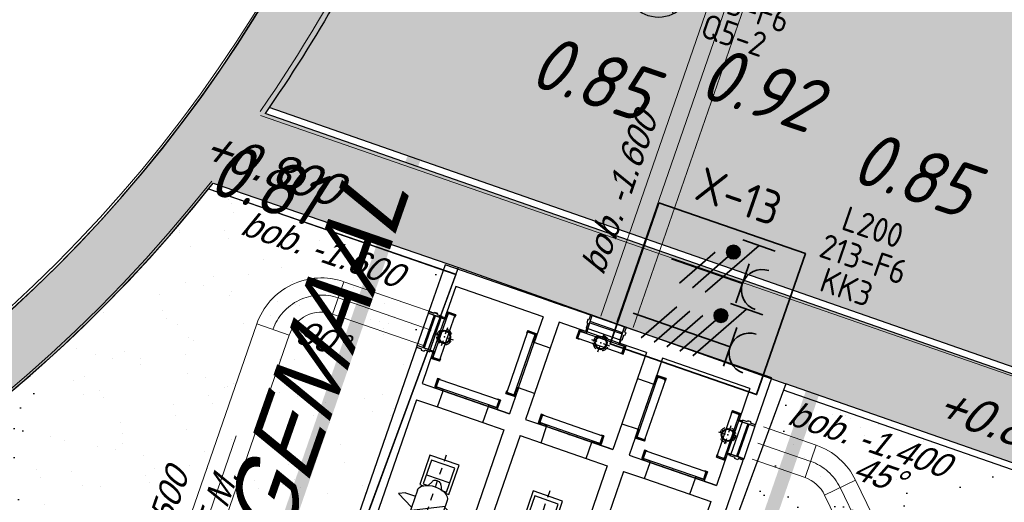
# Model space of a CAD drawing. Header units: metres. Extents: x 128615 to 129083, y 455669 to 456034.
# Tile 135 of 158: x 128831.37 to 128845.75, y 455871.42 to 455878.47. Entities that reach past the tile are written whole.
import ezdxf
from ezdxf.enums import TextEntityAlignment as Align
from ezdxf.lldxf.tags import DXFTag

# ---------------------------------------------------------------- set-up
doc = ezdxf.new("R2010")
doc.units = ezdxf.units.M
for name, pattern in [('CENTER', [2, 1.25, -0.25, 0.25, -0.25]), ('DASHED', [19.05, 12.7, -6.35]), ('HIDDEN2', [4.7625, 3.175, -1.5875]), ('RI-AWZI_PROCESLEIDING', [18.45, 6, -1.8, 1.75, -1.8, 1.75, -1.8, 1.75, -1.8]), ('Tauw_Center2', [6.499, 4, -0.833, 0.833, -0.833]), ('Tauw_HIDDEN3', [2.8, 2, -0.8])]:
    doc.linetypes.add(name, pattern=pattern)
for name, color, linetype, lineweight in [('B-CO-BC-BETONVORM-G', 50, 'Continuous', 18), ('B-WE-OG-HOOGTELIJN-G', 7, 'Continuous', 18), ('B-XX-KL-ELEKTRA-T25_HDSR', 7, 'Continuous', 35), ('B-XX-RI-AWZI_PROCESLEIDING-G', 30, 'RI-AWZI_PROCESLEIDING', 18), ('B-XX-VH-BESTRATING-V', 1, 'Continuous', 18), ('X-XX-AL-T25', 7, 'Continuous', 25)]:
    doc.layers.add(name, color=color, linetype=linetype, lineweight=lineweight)
for name, color, linetype in [('B-ME-IE-VERLICHTING-G', 1, 'Continuous'), ('B-XX-GR-GRAS-G', 90, 'Continuous'), ('B-XX-GR-KRUIDEN-G', 98, 'Continuous'), ('B-XX-KL-ELEKTRA-G_HDSR', 190, 'HDSR_Elektra'), ('B-XX-OG-BEBOUWING-G', 1, 'Continuous'), ('B-XX-RI-AWZI_PROCESLEIDING-T25_HDSR', 7, 'Continuous'), ('B-XX-VH-KANTVERHARDING-G', 60, 'Continuous'), ('ME_N_A_EB00----aandrijving~-_-----', 135, 'Continuous'), ('ME_N_A_EB00----vijzel~-_-----', 135, 'Continuous'), ('ME_N_H_EB00----aandrijving~-_-----', 135, 'Tauw_HIDDEN3'), ('ME_N_N_-B00----aandrijving~C_-----', 135, 'Tauw_Center2'), ('ME_N_N_-B00----vijzel~C_-----', 135, 'Tauw_Center2'), ('ZU_N_D_EB00--F-METSELWERK~-_-----', 7, 'Continuous')]:
    doc.layers.add(name, color=color, linetype=linetype)
doc.styles.add('BURO-018', font='Isocp.shx', dxfattribs={"height": 360})
doc.styles.add('BURO-025', font='Isocp.shx', dxfattribs={"height": 500})
doc.styles.add('ISO', font='Iso.shx', dxfattribs={"height": 50})
doc.styles.get("Standard").update_dxf_attribs({"font": 'arial.ttf'})
doc.styles.add('TAUW-ISOCP', font='tcb_isocp.shx')
doc.styles.add('tcb_isocp', font='tcb_isocp.shx')
tags = doc.linetypes.add('HDSR_Elektra', pattern='A,25,-2,["E",Standard,S=1.5,R=0,X=0,Y=-0.75],-4', length=31).pattern_tags.tags
tags[6] = DXFTag(74, 10)
pattern_1 = [(18.4066, (128738.9979, 455858.1423), (0.289943, 0.9354455), [0, -0.77216, 0, -0.8636, 0, -0.8255]), (348.4066, (128738.9979, 455858.1423), (1.318547, 1.060694), [0, -0.41656, 0, -0.69596, 0, -0.2667]), (308.4066, (128738.40746, 455858.3467), (1.4958944, -0.514766), [0, -0.254, 0, -0.9144, 0, -1.1938]), (298.4066, (128738.4075, 455858.3467), (1.588946, -0.078203), [0, -0.127, 0, -0.59944, 0, -0.6858])]

# ---------------------------------------------------------------- blocks, each defined once
blk = doc.blocks.new('A$C5FFD7D3A')
at = {"layer": 'ME_N_A_EB00----aandrijving~-_-----'}
for p, q in [((-492, -1711), (-421, -1711)), ((-378, -1689), (-237, -1689)), ((217, -1643), (-302, -1643)), ((-302, -1643), (-302, -1689)), ((-218, -1711), (-167, -1711)), ((-156, -1689), (-67, -1689)), ((-156, -1960), (-156, -1689)), ((-67, -1689), (-67, -1960)), ((-67, -1689), (270, -1689)), ((-67, -1960), (-67, -1689)), ((-42, -1689), (-42, -1643)), ((217, -1689), (217, -1643)), ((270, -1689), (270, -1960)), ((-492, -1938), (-421, -1938)), ((-378, -1960), (-237, -1960)), ((-302, -1960), (-302, -2005)), ((-302, -2005), (217, -2005)), ((-218, -1938), (-167, -1938)), ((-67, -1960), (-156, -1960)), ((270, -1960), (-67, -1960)), ((-42, -1960), (-42, -2005)), ((217, -2005), (217, -1960))]:
    blk.add_line(p, q, dxfattribs=at)
for centre, major_axis, ratio in [((-492, -1824), (0, -113), 0.491992), ((-378, -1824), (0, -136), 0.573438), ((-218, -1824), (0, -113), 0.491992), ((-167, -1824), (0, -113), 0.491992)]:
    blk.add_ellipse(centre, major_axis=major_axis, ratio=ratio, start_param=3.141593, end_param=6.283185, dxfattribs=at)
blk.add_ellipse((-237, -1824), major_axis=(0, 136), ratio=0.573438, dxfattribs=at)
at = {"layer": 'ME_N_A_EB00----aandrijving~-_-----', "extrusion": (0, 0, -1)}
for start_param, end_param in [(0, 0.182689), (2.958904, 3.141593)]:
    blk.add_ellipse((-167, -1824), major_axis=(0, 113), ratio=0.491992, start_param=start_param, end_param=end_param, dxfattribs=at)
at = {"layer": 'ME_N_A_EB00----vijzel~-_-----'}
for p, q in [((-5224, -1595), (-5103, -1349)), ((-5103, -1349), (-4636, -2299)), ((-4964, -1595), (-4844, -1349)), ((-4844, -1349), (-4377, -2299)), ((-4705, -1595), (-4584, -1349)), ((-4584, -1349), (-4117, -2299)), ((-4445, -1595), (-4325, -1349)), ((-4325, -1349), (-3858, -2299)), ((-4186, -1595), (-4066, -1349)), ((-4066, -1349), (-3599, -2299)), ((-3927, -1595), (-3806, -1349)), ((-3806, -1349), (-3339, -2299)), ((-3667, -1595), (-3547, -1349)), ((-3547, -1349), (-3080, -2299)), ((-3408, -1595), (-3287, -1349)), ((-3287, -1349), (-2820, -2299)), ((-3148, -1595), (-3028, -1349)), ((-3028, -1349), (-2561, -2299)), ((-2889, -1595), (-2769, -1349)), ((-2769, -1349), (-2302, -2299)), ((-2630, -1595), (-2509, -1349)), ((-2509, -1349), (-2042, -2299)), ((-2370, -1595), (-2250, -1349)), ((-2250, -1349), (-1783, -2299)), ((-2111, -1595), (-1990, -1349)), ((-1990, -1349), (-1678, -1984)), ((-1870, -1595), (-1747, -1349)), ((-1747, -1349), (-1692, -1460)), ((-1692, -1460), (-1692, -1595)), ((-415, -1551), (-391, -1551)), ((-5423, -1598), (-5875, -1598)), ((-5875, -1598), (-5875, -2051)), ((-5446, -1643), (-5814, -1643)), ((-5814, -1643), (-5814, -2005)), ((-5588, -2005), (-5588, -1643)), ((-5517, -1757), (-5449, -1721)), ((-5446, -1719), (-5446, -1643)), ((-5423, -1658), (-5423, -1598)), ((-5332, -1595), (-830, -1595)), ((-5241, -1596), (-4896, -2299)), ((-830, -1621), (-792, -1621)), ((-592, -1621), (-520, -1621)), ((-391, -1625), (-356, -1625)), ((-165, -1689), (-378, -1689)), ((-356, -1657), (-322, -1657)), ((-165, -1689), (-146, -1711)), ((-792, -1744), (-699, -1744)), ((-110, -1744), (-21, -1744)), ((224, -1744), (-21, -1744)), ((-5814, -2005), (-5446, -2005)), ((-5517, -1892), (-5449, -1928)), ((-5446, -2005), (-5446, -1929)), ((-5423, -2051), (-5423, -1990)), ((-1678, -2087), (-1678, -1984)), ((-792, -1905), (-700, -1905)), ((-165, -1960), (-378, -1960)), ((-356, -1990), (-322, -1991)), ((-165, -1960), (-146, -1938)), ((-110, -1904), (-21, -1904)), ((224, -1904), (-21, -1904)), ((-5875, -2051), (-5423, -2051)), ((-5332, -2054), (-830, -2054)), ((-5241, -2207), (-5241, -2054)), ((-5195, -2299), (-5072, -2054)), ((-4896, -2299), (-4775, -2054)), ((-4636, -2299), (-4516, -2054)), ((-4377, -2299), (-4256, -2054)), ((-4117, -2299), (-3997, -2054)), ((-3858, -2299), (-3737, -2054)), ((-3599, -2299), (-3478, -2054)), ((-3339, -2299), (-3219, -2054)), ((-3080, -2299), (-2959, -2054)), ((-2820, -2299), (-2700, -2054)), ((-2561, -2299), (-2440, -2054)), ((-2302, -2299), (-2181, -2054)), ((-2042, -2299), (-1922, -2054)), ((-1783, -2299), (-1678, -2087)), ((-830, -2027), (-792, -2027)), ((-592, -2028), (-520, -2028)), ((-415, -2097), (-391, -2097)), ((-391, -2023), (-356, -2023)), ((-5241, -2207), (-5195, -2299))]:
    blk.add_line(p, q, dxfattribs=at)
for centre, major_axis, ratio, start_param, end_param in [((-830, -1824), (0, 230), 0.573576, -0.543587, 3.699768), ((-415, -1824), (0, -273), 0.573576, 3.141593, 6.283185), ((-391, -1824), (0, 273), 0.573576, -0.60647, 3.748062), ((-830, -1824), (0, -203), 0.573576, 3.141593, 6.283185), ((-792, -1824), (0, 203), 0.573576, -1.031087, 4.169909), ((-592, -1824), (0, -203), 0.573576, 3.141593, 6.283185), ((-391, -1824), (0, 199), 0.573576, 0, 1.570796), ((-356, -1824), (0, 199), 0.573576, -0.501265, 1.570796), ((-378, -1824), (0, -136), 0.573576, 3.141593, 6.283185), ((-356, -1824), (0, 167), 0.573576, 0, 1.045903), ((-322, -1824), (0, 167), 0.573576, -0.211018, 0.618367), ((-165, -1824), (0, 136), 0.573576, -0.899207, 4.033313), ((-146, -1824), (0, 113), 0.44, -0.659823, 3.792244), ((-121, -1825), (0, 90.2), 0.573576, -0.45302, 3.631917), ((-5517, -1824), (0, 67.9), 0.573576, 0, 3.141593), ((-792, -1824), (0, -80.3), 0.573576, 3.141593, 6.283185), ((-391, -1824), (0, 199), 0.573576, 1.570796, 3.141593), ((-356, -1824), (0, 199), 0.573576, 1.570796, 3.642858), ((-110, -1824), (0, -80.3), 0.573576, 3.141593, 6.283185), ((-21, -1824), (0, -80.3), 0.573576, 3.141593, 6.283185), ((224, -1824), (0, 80.3), 0.573576, 3.141593, 6.283185), ((-356, -1824), (0, 167), 0.573576, 2.121418, 3.141593), ((-322, -1824), (0, 167), 0.573576, 2.523226, 3.352611)]:
    blk.add_ellipse(centre, major_axis=major_axis, ratio=ratio, start_param=start_param, end_param=end_param, dxfattribs=at)
at = {"layer": 'ME_N_A_EB00----vijzel~-_-----', "extrusion": (0, 0, -1)}
blk.add_ellipse((-5332, -1824), major_axis=(0, 230), ratio=0.573576, start_param=3.141593, end_param=6.283185, dxfattribs=at)
at = {"layer": 'ME_N_H_EB00----aandrijving~-_-----'}
blk.add_line((-302, -1689), (-302, -1960), dxfattribs=at)
at = {"layer": 'ME_N_H_EB00----aandrijving~-_-----', "extrusion": (0, 0, -1)}
blk.add_ellipse((-167, -1824), major_axis=(0, 113), ratio=0.491992, start_param=0.182689, end_param=2.958904, dxfattribs=at)
at = {"layer": 'ME_N_N_-B00----aandrijving~C_-----'}
for p, q in [((-42, -1689), (-42, -1960)), ((217, -1689), (217, -1960)), ((-559, -1824), (305, -1824))]:
    blk.add_line(p, q, dxfattribs=at)
at = {"layer": 'ME_N_N_-B00----vijzel~C_-----'}
for p, q in [((-792, -1581), (-792, -2068)), ((-391, -1520), (-391, -2129)), ((-21, -1726), (-21, -1923)), ((222, -1726), (222, -1923)), ((-5955, -1824), (307, -1824))]:
    blk.add_line(p, q, dxfattribs=at)
blk = doc.blocks.new('_ZUSTRPBA')
at = {"linetype": 'CENTER'}
for p, q in [((-140, 0), (140, 0)), ((0, 140), (0, -140))]:
    blk.add_line(p, q, dxfattribs=at)
at = {"color": 8, "linetype": 'HIDDEN2'}
blk.add_circle((0, 0), 115, dxfattribs=at)
for radius in [95, 83]:
    blk.add_circle((0, 0), radius)
at = {"linetype": 'CENTER'}
blk.add_point((0, 0), dxfattribs=at)
blk = doc.blocks.new('KSB500')
at = {"color": 0}
for p, q in [((-360, -20), (-360, 0)), ((-360, 0), (-250, 0)), ((-250, 0), (-250, -20)), ((250, 0), (360, 0)), ((250, 0), (250, -20)), ((360, -20), (360, 0)), ((-360, -20), (-250, -20)), ((-360, -135), (-320, -135)), ((-340, -24), (340, -24)), ((-340, -131), (-340, -24)), ((340, -131), (-340, -131)), ((250, -20), (360, -20)), ((360, -135), (320, -135)), ((340, -131), (340, -24))]:
    blk.add_line(p, q, dxfattribs=at)
for points in [[(-320, -135), (-360, -135), (-360, -20), (-320, -20)], [(-320, -131), (-356, -131), (-356, -24), (-320, -24)], [(320, -135), (360, -135), (360, -20), (320, -20)], [(320, -131), (356, -131), (356, -24), (320, -24)]]:
    blk.add_lwpolyline(points, dxfattribs=at)
blk.add_point((0, 0), dxfattribs=at)
blk = doc.blocks.new('KSB700')
at = {"color": 0}
for p, q in [((-485, -20), (-485, 0)), ((-485, 0), (-350, 0)), ((-350, 0), (-350, -20)), ((350, 0), (485, 0)), ((350, 0), (350, -20)), ((485, -20), (485, 0)), ((-485, -20), (-350, -20)), ((-465, -24), (465, -24)), ((-465, -141), (-465, -24)), ((465, -141), (-465, -141)), ((350, -20), (485, -20)), ((465, -141), (465, -24)), ((-485, -145), (-445, -145)), ((485, -145), (445, -145))]:
    blk.add_line(p, q, dxfattribs=at)
for points in [[(-445, -145), (-485, -145), (-485, -20), (-445, -20)], [(-445, -141), (-481, -141), (-481, -24), (-445, -24)], [(445, -145), (485, -145), (485, -20), (445, -20)], [(445, -141), (481, -141), (481, -24), (445, -24)]]:
    blk.add_lwpolyline(points, dxfattribs=at)
blk.add_point((0, 0), dxfattribs=at)
blk = doc.blocks.new('A$C771F1ADE')
at = {"layer": 'ZU_N_D_EB00--F-METSELWERK~-_-----'}
for p, q in [((-250, 0), (-275, 0)), ((-275, 0), (-275, -75)), ((-275, 0), (-275, -75)), ((-250, -200), (-250, 0)), ((-250, 0), (250, 0)), ((-250, -90), (-250, 0)), ((250, 0), (275, 0)), ((250, -200), (250, 0)), ((250, 0), (250, -90)), ((275, 0), (275, -75)), ((275, 0), (275, -75)), ((-925, 0), (-675, 0)), ((-275, -75), (-293, -75)), ((-293, -75), (-293, -125)), ((-275, -75), (-293, -75)), ((-293, -75), (-293, -125)), ((-293, -125), (-275, -125)), ((-293, -125), (-275, -125)), ((-275, -125), (-275, -200)), ((-275, -125), (-275, -200)), ((250, -90), (-250, -90)), ((-250, -110), (250, -110)), ((-250, -250), (-250, -110)), ((250, -110), (250, -250)), ((275, -75), (293, -75)), ((275, -75), (293, -75)), ((293, -125), (275, -125)), ((275, -125), (275, -200)), ((293, -125), (275, -125)), ((275, -125), (275, -200)), ((293, -75), (293, -125)), ((293, -75), (293, -125)), ((-925, -250), (-2275, -250)), ((-2275, -250), (-2275, -750)), ((-925, -250), (-925, -650)), ((-675, -250), (-675, -650)), ((-250, -250), (-675, -250)), ((-275, -200), (-250, -200)), ((-275, -200), (-250, -200)), ((-265, -250), (-265, -200)), ((-250, -200), (250, -200)), ((-250, -200), (-250, -250)), ((250, -250), (-250, -250)), ((275, -200), (250, -200)), ((275, -200), (250, -200)), ((250, -200), (250, -250)), ((675, -250), (250, -250)), ((265, -250), (265, -200)), ((675, -250), (675, -650)), ((925, -250), (925, -650)), ((2275, -250), (925, -250)), ((2275, -250), (2275, -750)), ((-2450, -725), (-2450, -707)), ((-2450, -707), (-2400, -707)), ((-2450, -725), (-2450, -707)), ((-2450, -707), (-2400, -707)), ((-2400, -707), (-2400, -725)), ((-2400, -707), (-2400, -725)), ((-675, -650), (-925, -650)), ((-675, -650), (-675, -1350)), ((675, -650), (675, -1350)), ((675, -650), (925, -650)), ((2450, -707), (2400, -707)), ((2400, -707), (2400, -725)), ((2450, -707), (2400, -707)), ((2400, -707), (2400, -725)), ((2450, -725), (2450, -707)), ((2450, -725), (2450, -707)), ((-2525, -750), (-2525, -725)), ((-2525, -725), (-2450, -725)), ((-2525, -725), (-2450, -725)), ((-2325, -750), (-2525, -750)), ((-2525, -1250), (-2525, -750)), ((-2525, -750), (-2435, -750)), ((-2435, -750), (-2435, -1250)), ((-2415, -1250), (-2415, -750)), ((-2415, -750), (-2275, -750)), ((-2400, -725), (-2325, -725)), ((-2400, -725), (-2325, -725)), ((-2325, -725), (-2325, -750)), ((-2325, -725), (-2325, -750)), ((-2275, -735), (-2325, -735)), ((-2325, -1250), (-2325, -750)), ((-2325, -750), (-2275, -750)), ((-2275, -750), (-2275, -1250)), ((2275, -735), (2325, -735)), ((2275, -1250), (2275, -750)), ((2275, -750), (2415, -750)), ((2325, -750), (2275, -750)), ((2400, -725), (2325, -725)), ((2325, -725), (2325, -750)), ((2400, -725), (2325, -725)), ((2325, -725), (2325, -750)), ((2325, -750), (2525, -750)), ((2325, -750), (2325, -1250)), ((2415, -750), (2415, -1250)), ((2435, -1250), (2435, -750)), ((2435, -750), (2525, -750)), ((2525, -725), (2450, -725)), ((2525, -725), (2450, -725)), ((2525, -750), (2525, -725)), ((2525, -750), (2525, -1250)), ((-2525, -1250), (-2525, -1275)), ((-2325, -1250), (-2525, -1250)), ((-2435, -1250), (-2525, -1250)), ((-2525, -1275), (-2450, -1275)), ((-2525, -1275), (-2450, -1275)), ((-2450, -1275), (-2450, -1293)), ((-2450, -1275), (-2450, -1293)), ((-2450, -1293), (-2400, -1293)), ((-2450, -1293), (-2400, -1293)), ((-2275, -1250), (-2415, -1250)), ((-2400, -1293), (-2400, -1275)), ((-2400, -1275), (-2325, -1275)), ((-2400, -1293), (-2400, -1275)), ((-2400, -1275), (-2325, -1275)), ((-2325, -1275), (-2325, -1250)), ((-2325, -1275), (-2325, -1250)), ((-2325, -1250), (-2275, -1250)), ((-2275, -1265), (-2325, -1265)), ((-2275, -1250), (-2275, -1750)), ((2275, -1250), (2275, -1750)), ((2415, -1250), (2275, -1250)), ((2325, -1250), (2275, -1250)), ((2275, -1265), (2325, -1265)), ((2325, -1275), (2325, -1250)), ((2325, -1250), (2525, -1250)), ((2325, -1275), (2325, -1250)), ((2400, -1275), (2325, -1275)), ((2400, -1275), (2325, -1275)), ((2400, -1293), (2400, -1275)), ((2400, -1293), (2400, -1275)), ((2450, -1293), (2400, -1293)), ((2450, -1293), (2400, -1293)), ((2525, -1250), (2435, -1250)), ((2525, -1275), (2450, -1275)), ((2450, -1275), (2450, -1293)), ((2525, -1275), (2450, -1275)), ((2450, -1275), (2450, -1293)), ((2525, -1250), (2525, -1275)), ((-925, -1350), (-925, -1750)), ((-675, -1350), (-925, -1350)), ((-675, -1350), (-675, -1750)), ((675, -1350), (675, -1750)), ((675, -1350), (925, -1350)), ((925, -1350), (925, -1750)), ((-2275, -1750), (-1950, -1750)), ((-1950, -2000), (-1950, -1750)), ((-1250, -2000), (-1250, -1750)), ((-675, -1750), (-350, -1750)), ((-350, -2000), (-350, -1750)), ((350, -2000), (350, -1750)), ((925, -1750), (1250, -1750)), ((1250, -2000), (1250, -1750)), ((1950, -2000), (1950, -1750)), ((-2275, -2000), (-2275, -7393)), ((-2275, -2000), (-1950, -2000)), ((-1950, -2000), (-1250, -2000)), ((-1250, -2000), (-925, -2000)), ((-925, -2000), (-925, -7393)), ((-675, -2000), (-675, -7393)), ((-675, -2000), (-350, -2000)), ((-350, -2000), (350, -2000)), ((350, -2000), (675, -2000)), ((675, -2000), (675, -7393)), ((925, -2000), (925, -7393)), ((925, -2000), (1250, -2000)), ((1250, -2000), (1950, -2000)), ((1950, -2000), (2275, -2000)), ((2275, -2000), (2275, -7393))]:
    blk.add_line(p, q, dxfattribs=at)
for points in [[(-275, 0), (-2525, 0), (-2525, -725)], [(2525, -725), (2525, 0), (275, 0)], [(-925, -1350), (-925, -650)], [(925, -1350), (925, -650)], [(-2525, -1275), (-2525, -7393)], [(2525, -7393), (2525, -1275)], [(-1250, -1750), (-1950, -1750)], [(-1950, -1750), (-925, -1750)], [(-925, -1750), (-1250, -1750)], [(-350, -1750), (675, -1750)], [(350, -1750), (-350, -1750)], [(675, -1750), (350, -1750)], [(1950, -1750), (1250, -1750)], [(1250, -1750), (2275, -1750)], [(2275, -1750), (1950, -1750)]]:
    blk.add_lwpolyline(points, dxfattribs=at)
at = {"layer": 'ZU_N_D_EB00--F-METSELWERK~-_-----', "xscale": -1}
for name, p in [('KSB500', (0, -250)), ('_ZUSTRPBA', (-2190, -1000))]:
    blk.add_blockref(name, p, dxfattribs=at)
for name, p, rotation in [('_ZUSTRPBA', (0, -335), 270), ('KSB700', (-925, -1000), 270), ('KSB500', (-2275, -1000), 90)]:
    blk.add_blockref(name, p, dxfattribs=dict(at, rotation=rotation))
at = {"layer": 'ZU_N_D_EB00--F-METSELWERK~-_-----'}
for name, p, rotation in [('KSB700', (925, -1000), 90), ('KSB500', (2275, -1000), 270), ('KSB700', (-1600, -1750), 180), ('KSB700', (0, -1750), 180), ('KSB700', (1600, -1750), 180), ('A$C5FFD7D3A', (224, -8577), 270), ('A$C5FFD7D3A', (1824, -8577), 270)]:
    blk.add_blockref(name, p, dxfattribs=dict(at, rotation=rotation))
blk.add_blockref('_ZUSTRPBA', (2190, -1000), dxfattribs=at)
blk = doc.blocks.new('E00416')
at = {"color": 0, "linetype": 'Continuous'}
for p, q in [((-3, 7.982), (-3, 5.482)), ((-3, 6.732), (1.5, 4.134)), ((-1.5, 6.5), (1.5, 6.5)), ((0, 1), (0, 6.5)), ((1.5, 3.134), (-1.5, 4.866)), ((1.5, 2.134), (-1.5, 3.866))]:
    blk.add_line(p, q, dxfattribs=at)
at = {"color": 0, "linetype": 'Continuous', "const_width": 0.5}
blk.add_lwpolyline([(-1.683, 5.116, 1), (-2.183, 5.116, 1)], format="xyb", close=True, dxfattribs=at)
at = {"color": 0, "linetype": 'Continuous'}
blk.add_circle((-1.933, 5.116), 0.5, dxfattribs=at)
blk.add_arc((0, 8), 1.5, 180, 0, dxfattribs=at)
at = {"color": 0, "linetype": 'Continuous', "style": 'BURO-018', "flags": 1}
blk.add_attdef('E_MATCODE', text='', height=1.8, rotation=262.58369, dxfattribs=at).set_placement((-436086809.669, 176092602.943), align=Align.MIDDLE)
at = {"color": 0, "linetype": 'Continuous', "style": 'BURO-018'}
for tag, p in [('E_GKAST', (0, 13)), ('E_GROEP', (0, 10)), ('E_SGROEP', (4.5, 10))]:
    blk.add_attdef(tag, text='', height=1.8, dxfattribs=at).set_placement(p, align=Align.MIDDLE)
at = {"color": 0, "linetype": 'Continuous', "style": 'BURO-018', "flags": 1}
blk.add_attdef('E_VERMCODE', text='', height=1.8, dxfattribs=at).set_placement((13, 10), align=Align.MIDDLE)
blk = doc.blocks.new('111304D')
at = {"color": 0, "linetype": 'Continuous'}
for p, q in [((-3, 9.982), (-3, 7.482)), ((-3, 8.732), (1.5, 6.134)), ((-1.5, 8.5), (1.5, 8.5)), ((0, 1), (0, 8.5)), ((1.5, 5.134), (-1.5, 6.866)), ((1.5, 4.134), (-1.5, 5.866)), ((1.5, 3.134), (-1.5, 4.866)), ((1.5, 2.134), (-1.5, 3.866))]:
    blk.add_line(p, q, dxfattribs=at)
at = {"color": 0, "linetype": 'Continuous', "const_width": 0.5}
blk.add_lwpolyline([(-1.683, 7.116, 1), (-2.183, 7.116, 1)], format="xyb", close=True, dxfattribs=at)
at = {"color": 0, "linetype": 'Continuous'}
blk.add_circle((-1.933, 7.116), 0.5, dxfattribs=at)
blk.add_arc((0, 10), 1.5, 180, 0, dxfattribs=at)
at = {"color": 0, "linetype": 'Continuous', "style": 'BURO-018', "flags": 1}
blk.add_attdef('E_MATCODE', text='', height=1.8, rotation=262.58369, dxfattribs=at).set_placement((-436086809.669, 176092602.943), align=Align.MIDDLE)
at = {"color": 0, "linetype": 'Continuous', "style": 'BURO-018'}
for tag, p in [('E_GKAST', (0, 15.5)), ('E_GROEP', (0, 12.5)), ('E_SGROEP', (4.5, 12.5))]:
    blk.add_attdef(tag, text='', height=1.8, dxfattribs=at).set_placement(p, align=Align.MIDDLE)
at = {"color": 0, "linetype": 'Continuous', "style": 'BURO-018', "flags": 1}
blk.add_attdef('E_VERMCODE', text='', height=1.8, dxfattribs=at).set_placement((13, 12.5), align=Align.MIDDLE)
blk = doc.blocks.new('E00525')
at = {"linetype": 'ByBlock'}
h = blk.add_hatch(dxfattribs=at)
h.set_pattern_fill('ANGLE', color=0, scale=0.184386, style=0)
h.set_pattern_definition([(360, (-37.6733, -34.0193), (6e-17, 1.287937), [0.93668, -0.351256]), (90, (-37.6733, -34.0193), (-1.287937, 1e-16), [0.93668, -0.351256])])
edge = h.paths.add_edge_path()
edge.add_line((-2.523, 2.863), (2.523, 2.863))
edge.add_line((2.523, 2.863), (2.523, 1))
edge.add_line((2.523, 1), (-2.523, 1))
edge.add_line((-2.523, 1), (-2.523, 2.863))
h = blk.add_hatch(color=0, dxfattribs=at)
edge = h.paths.add_edge_path()
edge.add_line((-2.523, 2.863), (2.523, 2.863))
edge.add_line((2.523, 2.863), (2.523, 1))
edge.add_line((2.523, 1), (-2.523, 1))
edge.add_line((-2.523, 1), (-2.523, 2.863))
at = {"color": 0, "linetype": 'ByBlock'}
for p, q in [((-1.768, 14.386), (1.768, 10.851)), ((1.768, 14.386), (-1.768, 10.851)), ((0, 10.097), (0, 2.863))]:
    blk.add_line(p, q, dxfattribs=at)
blk.add_lwpolyline([(-2.523, 2.863), (2.523, 2.863), (2.523, 1), (-2.523, 1)], close=True, dxfattribs=at)
blk.add_circle((0, 12.618), 2.5, dxfattribs=at)
at = {"color": 0, "linetype": 'ByBlock', "style": 'BURO-018'}
for tag, p in [('E_GKAST', (0, 20.618)), ('E_GROEP', (0, 17.618)), ('E_SGROEP', (4.5, 17.618)), ('E_ARMCODE', (0, 12.618)), ('E_SLET', (4.5, 11.618))]:
    blk.add_attdef(tag, text='', height=1.8, dxfattribs=at).set_placement(p, align=Align.MIDDLE)

msp = doc.modelspace()

# ---------------------------------------------------------------- hatches: boundary and pattern name
at = {"layer": 'B-XX-GR-GRAS-G'}
h = msp.add_hatch(dxfattribs=at)
h.set_pattern_fill('CROSS', color=256, scale=0.1, angle=-116.5633, style=0)
h.set_pattern_definition([(340.90658, (128738.9979, 455858.1423), (0.8077809, 0.392352), [0.3175, -0.9525]), (70.90658, (128739.096, 455857.94034), (-0.392352, 0.8077809), [0.3175, -0.9525])])
h.paths.add_polyline_path([(128845.868, 455784.649), (128847.569, 455784.06), (128847.765, 455784.627), (128846.064, 455785.216)])
h.paths.add_polyline_path([(128967.106, 455860.414), (128969.421, 455866.892), (128880.901, 455904.41), (128810.058, 455927.103), (128808.082, 455921.394), (128811.586, 455919.988), (128842.944, 455909.601), (128874.325, 455899.285), (128897.394, 455890.089), (128932.25, 455875.252), (128958.978, 455863.875)])
edge = h.paths.add_edge_path()
edge.add_line((128984.084, 455804.185), (128953.514, 455822.393))
edge.add_line((128953.514, 455822.393), (128931.082, 455759.637))
edge.add_line((128931.082, 455759.637), (128923.691, 455762.205))
edge.add_line((128923.691, 455762.205), (128914.027, 455765.55))
edge.add_line((128914.027, 455765.55), (128897.846, 455770.651))
edge.add_line((128897.846, 455770.651), (128884.725, 455774.257))
edge.add_line((128884.725, 455774.257), (128872.548, 455777.854))
edge.add_line((128872.548, 455777.854), (128866.08, 455781.048))
edge.add_line((128866.08, 455781.048), (128866.021, 455781.068))
edge.add_line((128866.021, 455781.068), (128863.564, 455773.725))
edge.add_line((128863.564, 455773.725), (128871.529, 455771.305))
edge.add_line((128871.529, 455771.305), (128871.672, 455771.411))
edge.add_arc((128873.385, 455770.369), 2.004, 78.2494, 148.6951, ccw=False)
edge.add_line((128873.793, 455772.331), (128875.082, 455772.017))
edge.add_line((128875.082, 455772.017), (128927.296, 455757.613))
edge.add_line((128927.296, 455757.613), (128956.896, 455749.171))
edge.add_line((128956.896, 455749.171), (128984.084, 455804.185))
h = msp.add_hatch(dxfattribs=at)
h.set_pattern_fill('AR-SAND', color=256, scale=0.02, angle=-116.5633, style=0)
h.set_pattern_definition(pattern_1)
edge = h.paths.add_edge_path()
edge.add_line((128834.126, 455875.999), (128837.739, 455874.749))
edge.add_line((128837.739, 455874.749), (128835.989, 455869.997))
edge.add_arc((128835.464, 455868.064), 2.003, 74.7986, 160.9001)
edge.add_line((128833.571, 455868.72), (128833.122, 455867.472))
edge.add_line((128833.122, 455867.472), (128830.161, 455868.511))
edge.add_line((128830.161, 455868.511), (128828.853, 455871.294))
edge.add_arc((128817.592, 455889.22), 21.17, 302.1355, 321.3538)
h = msp.add_hatch(dxfattribs=at)
h.set_pattern_fill('AR-SAND', color=256, scale=0.02, angle=-116.5633, style=0)
h.set_pattern_definition(pattern_1)
h.paths.add_polyline_path([(128848.284, 455860.897), (128848.625, 455861.106), (128848.938, 455860.594), (128848.597, 455860.385)], flags=16)
h.paths.add_polyline_path([(128837.993, 455856.97), (128850.661, 455852.585), (128852.249, 455857.045, -0.056663), (128849.277, 455860.801), (128848.938, 455860.594), (128848.625, 455861.106), (128848.967, 455861.315, -0.130689), (128846.081, 455871.823), (128842.527, 455873.06), (128840.831, 455868.463, -0.18626), (128842.037, 455867.438, -0.213818), (128842.159, 455865.86), (128840.1, 455860.121), (128839.196, 455860.445)])
at = {"layer": 'B-XX-GR-KRUIDEN-G'}
h = msp.add_hatch(dxfattribs=at)
h.set_pattern_fill('SWAMP', color=256, scale=0.2, angle=-116.5633, style=0)
h.set_pattern_definition([(340.9066, (128738.998, 455858.1423), (3.83935, 3.326516), [0.635, -4.445]), (70.9066, (128739.298, 455858.0384), (-0.96118, 4.98823), [0.3175, -8.48132]), (70.9066, (128739.373, 455858.0125), (-0.96118, 4.98823), [0.254, -8.54482]), (70.9066, (128739.223, 455858.0644), (-0.96118, 4.98823), [0.254, -8.54482]), (40.9066, (128739.448, 455857.9865), (-0.96117, 4.98823), [0.2032, -4.8768]), (100.9066, (128739.148, 455858.0904), (-4.80052, 1.66172), [0.2032, -4.8768])])
edge = h.paths.add_edge_path()
edge.add_line((128948.412, 455833.458), (128948.646, 455826.078))
edge.add_line((128948.646, 455826.078), (128943.91, 455812.397))
edge.add_line((128943.91, 455812.397), (128941.389, 455813.279))
edge.add_line((128941.389, 455813.279), (128942.134, 455815.431))
edge.add_arc((128932.745, 455818.888), 10.005, -20.2168, 71.1753)
edge.add_line((128935.974, 455828.358), (128892.186, 455843.579))
edge.add_arc((128893.695, 455847.921), 4.597, -157.0428, -109.1679, ccw=False)
edge.add_arc((128894.431, 455848.233), 5.395, 162.5113, 202.9572, ccw=False)
edge.add_line((128889.285, 455849.854), (128901.856, 455885.674))
edge.add_line((128901.856, 455885.674), (128887.224, 455890.723))
edge.add_line((128887.224, 455890.723), (128887.182, 455890.6))
edge.add_line((128887.182, 455890.6), (128874.515, 455895.104))
edge.add_line((128874.515, 455895.104), (128873.528, 455892.254))
edge.add_arc((128867.281, 455871.996), 21.2, 72.8607, 176.4359)
edge.add_line((128846.121, 455873.313), (128835.01, 455877.189))
edge.add_arc((128817.592, 455889.22), 21.17, -34.634, -24.2274)
edge.add_line((128836.897, 455880.533), (128837.085, 455880.515))
edge.add_line((128837.085, 455880.515), (128838.244, 455883.795))
edge.add_line((128838.244, 455883.795), (128838.085, 455883.911))
edge.add_arc((128817.592, 455889.22), 21.17, -14.5247, 21.0584)
edge.add_line((128837.348, 455896.827), (128838.444, 455897.451))
edge.add_line((128838.444, 455897.451), (128836.92, 455900.519))
edge.add_line((128836.92, 455900.519), (128835.829, 455899.971))
edge.add_arc((128817.592, 455889.22), 21.17, 30.5177, 65.7726)
edge.add_line((128826.279, 455908.526), (128826.297, 455908.714))
edge.add_line((128826.297, 455908.714), (128823.017, 455909.873))
edge.add_line((128823.017, 455909.873), (128822.901, 455909.714))
edge.add_arc((128817.592, 455889.22), 21.17, 75.4753, 155.5874)
edge.add_line((128798.314, 455897.97), (128798.118, 455897.98))
edge.add_line((128798.118, 455897.98), (128797.721, 455896.859))
edge.add_line((128797.721, 455896.859), (128793.807, 455898.213))
edge.add_arc((128775.653, 455909.057), 21.146, -30.8512, -24.4506)
edge.add_line((128794.903, 455900.305), (128795.49, 455900.246))
edge.add_line((128795.49, 455900.246), (128796.702, 455903.747))
edge.add_line((128796.702, 455903.747), (128796.198, 455904.049))
edge.add_arc((128775.653, 455909.057), 21.146, -13.7012, 21.1885)
edge.add_line((128795.37, 455916.7), (128797.908, 455917.956))
edge.add_line((128797.908, 455917.956), (128796.407, 455921.122))
edge.add_line((128796.407, 455921.122), (128793.836, 455919.853))
edge.add_arc((128775.653, 455909.057), 21.146, 30.6974, 65.5494)
edge.add_line((128784.406, 455928.307), (128784.465, 455928.894))
edge.add_line((128784.465, 455928.894), (128780.964, 455930.106))
edge.add_line((128780.964, 455930.106), (128780.662, 455929.602))
edge.add_arc((128775.653, 455909.057), 21.146, 76.2988, 155.5095)
edge.add_line((128756.409, 455917.823), (128755.826, 455917.898))
edge.add_line((128755.826, 455917.898), (128754.614, 455914.397))
edge.add_line((128754.614, 455914.397), (128755.112, 455914.08))
edge.add_arc((128775.653, 455909.057), 21.146, 166.2589, 191.7044)
edge.add_line((128754.947, 455904.768), (128751.199, 455903.658))
edge.add_line((128751.199, 455903.658), (128751.117, 455903.92))
edge.add_line((128751.117, 455903.92), (128741.497, 455907.3))
edge.add_line((128741.497, 455907.3), (128757.05, 455938.299))
edge.add_line((128757.05, 455938.299), (128795.963, 455925.568))
edge.add_line((128795.963, 455925.568), (128808.082, 455921.394))
edge.add_line((128808.082, 455921.394), (128811.586, 455919.988))
edge.add_line((128811.586, 455919.988), (128842.944, 455909.601))
edge.add_line((128842.944, 455909.601), (128874.325, 455899.285))
edge.add_line((128874.325, 455899.285), (128897.394, 455890.089))
edge.add_line((128897.394, 455890.089), (128932.25, 455875.252))
edge.add_line((128932.25, 455875.252), (128958.978, 455863.875))
edge.add_line((128958.978, 455863.875), (128948.412, 455833.458))
h.paths.add_polyline_path([(128845.694, 455904.457), (128848.086, 455905.548), (128849.231, 455903.238), (128848.644, 455901.532), (128846.829, 455902.168)], flags=16)
at = {"layer": 'B-XX-VH-BESTRATING-V'}
h = msp.add_hatch(dxfattribs=at)
h.set_pattern_fill('AR-B88', color=256, scale=0.002, angle=-116.5633, style=0)
h.set_pattern_definition([(340.906581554, (222427.23342, -244865.00476), (0.13293724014, 0.3840425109), []), (70.906581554, (222427.23342, -244865.00476), (-0.059084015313, 0.45051113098), [0.4064, -0.4064])])
h.paths.add_polyline_path([(128848.097, 455878.636, -0.403741), (128873.229, 455891.405), (128873.524, 455892.256, 0.486896), (128846.115, 455873.21), (128834.951, 455877.103, 0.046667), (128836.897, 455880.533), (128837.085, 455880.515), (128838.244, 455883.795), (128838.085, 455883.911, 0.15652), (128837.348, 455896.827), (128838.444, 455897.451), (128836.92, 455900.519), (128835.829, 455899.971, 0.155053), (128826.279, 455908.526), (128826.297, 455908.714), (128824.515, 455909.344), (128824.22, 455908.493), (128825.334, 455908.099), (128825.321, 455907.959, -0.173834), (128835.466, 455898.78), (128836.516, 455899.309), (128837.259, 455897.813), (128836.217, 455897.219, -0.174013), (128837.052, 455883.55), (128837.172, 455883.463), (128836.471, 455881.478), (128836.33, 455881.491, -0.38441), (128811.827, 455869.787), (128811.749, 455869.67), (128810.887, 455869.975), (128810.593, 455869.124), (128812.112, 455868.587), (128812.216, 455868.744, 0.07545), (128818.571, 455868.073, 0.075895), (128824.836, 455869.328), (128826.398, 455866.149), (128827.205, 455866.558), (128826.175, 455868.708), (128828.446, 455869.803), (128829.458, 455867.66), (128832.767, 455866.486), (128833.088, 455867.378), (128830.088, 455868.431), (128828.767, 455871.24), (128828.853, 455871.294, 0.085314), (128834.192, 455876.083), (128837.777, 455874.85), (128842.559, 455873.154), (128846.084, 455871.928), (128846.081, 455871.823, 0.197443), (128852.327, 455856.967), (128850.453, 455851.704), (128837.701, 455856.126), (128837.405, 455855.265), (128841.203, 455853.957), (128840.294, 455851.318, -0.037394), (128840.217, 455851.027, -0.036633), (128840.101, 455850.756), (128837.978, 455844.594, -0.026918), (128837.918, 455844.385, -0.026157), (128837.839, 455844.19), (128836.91, 455841.493), (128836.12, 455841.77), (128834.275, 455836.466), (128835.045, 455836.199), (128833.967, 455833.098, 0.045838), (128834.785, 455832.717), (128835.716, 455835.394), (128836.2, 455836.752), (128835.431, 455837.033), (128836.695, 455840.641), (128837.467, 455840.377), (128841.972, 455853.366), (128875.617, 455841.627), (128872.604, 455832.631), (128869.436, 455823.634), (128868.928, 455823.81), (128868.602, 455822.851), (128868.009, 455821.19), (128868.401, 455821.054, 0.054395), (128869.377, 455820.758), (128873.203, 455831.575), (128875.093, 455836.964, -0.041286), (128875.175, 455837.286, -0.04335), (128875.318, 455837.604), (128877.016, 455842.446), (128860.017, 455848.365), (128851.306, 455851.407), (128853.058, 455856.273, 0.327297), (128877.996, 455853.702), (128879.454, 455851.96), (128881.043, 455853.25), (128880.17, 455854.381), (128882.113, 455856.04), (128883.088, 455854.925), (128883.694, 455855.45), (128882.342, 455857.075), (128882.413, 455857.146, 0.527185), (128875.656, 455891.472), (128874.899, 455891.733), (128874.655, 455890.909, -0.402981), (128886.465, 455865.355, -1)])
h.paths.add_polyline_path([(128876.4, 455841.651), (128877.687, 455841.206), (128877.883, 455841.773), (128876.596, 455842.218)], flags=24)
h = msp.add_hatch(dxfattribs=at)
h.set_pattern_fill('BRICK', color=256, scale=0.033071, angle=-116.5097)
h.set_pattern_definition([(340.90658, (128781.00315, 455850.76689), (0.06869295, 0.19844713), []), (70.9066, (128781.00315, 455850.7669), (-0.3968943, 0.1373859), [0.21, -0.21]), (70.9066, (128781.2016, 455850.6982), (-0.3968943, 0.1373859), [-0.21, 0.21])])
edge = h.paths.add_edge_path()
edge.add_line((128831.613, 455838.835), (128839.065, 455860.49))
edge.add_line((128839.065, 455860.49), (128836.303, 455861.441))
edge.add_line((128836.303, 455861.441), (128833.542, 455862.392))
edge.add_arc((128834.295, 455864.408), 2.151, 165.7586, 249.5103, ccw=False)
edge.add_line((128832.209, 455864.937), (128832.723, 455866.363))
edge.add_line((128832.723, 455866.363), (128829.531, 455867.496))
edge.add_line((128829.531, 455867.496), (128825.779, 455865.69))
edge.add_line((128825.779, 455865.69), (128824.189, 455861.229))
edge.add_line((128824.189, 455861.229), (128829.348, 455859.412))
edge.add_arc((128828.682, 455857.538), 1.989, -20.1607, 70.44, ccw=False)
edge.add_line((128830.549, 455856.852), (128825.086, 455841.07))
edge.add_arc((128820.6, 455842.519), 4.713, 246.4303, 342.0979, ccw=False)
edge.add_line((128818.716, 455838.199), (128794.989, 455846.459))
edge.add_line((128794.989, 455846.459), (128740.444, 455865.383))
edge.add_arc((128742.738, 455872.105), 7.103, 156.7496, 251.1612, ccw=False)
edge.add_line((128736.212, 455874.909), (128740.849, 455888.448))
edge.add_arc((128747.419, 455885.784), 7.089, 110.5043, 157.9322, ccw=False)
edge.add_line((128744.936, 455892.424), (128746.056, 455895.66))
edge.add_line((128746.056, 455895.66), (128750.966, 455893.96))
edge.add_line((128750.966, 455893.96), (128752.528, 455898.542))
edge.add_line((128752.528, 455898.542), (128752.015, 455900.356))
edge.add_line((128752.015, 455900.356), (128751.977, 455900.345))
edge.add_line((128751.977, 455900.345), (128751.013, 455903.819))
edge.add_line((128751.013, 455903.819), (128743.304, 455906.535))
edge.add_line((128743.304, 455906.535), (128719.893, 455838.903))
edge.add_line((128719.893, 455838.903), (128720.271, 455838.773))
edge.add_line((128720.271, 455838.773), (128743.55, 455906.025))
edge.add_line((128743.55, 455906.025), (128750.683, 455903.511))
edge.add_line((128750.683, 455903.511), (128752.109, 455898.553))
edge.add_line((128752.109, 455898.553), (128750.717, 455894.47))
edge.add_line((128750.717, 455894.47), (128745.809, 455896.169))
edge.add_line((128745.809, 455896.169), (128744.619, 455892.73))
edge.add_arc((128747.419, 455885.784), 7.489, 111.9598, 158.0178)
edge.add_line((128740.474, 455888.587), (128735.652, 455874.508))
edge.add_arc((128742.711, 455872.076), 7.467, 160.9871, 251.2737)
edge.add_line((128740.314, 455865.005), (128794.857, 455846.082))
edge.add_line((128794.857, 455846.082), (128818.571, 455837.825))
edge.add_arc((128820.6, 455842.519), 5.113, 246.622, 342.0506)
edge.add_line((128825.465, 455840.943), (128830.926, 455856.718))
edge.add_arc((128828.682, 455857.538), 2.389, 339.9319, 430.4538)
edge.add_line((128829.481, 455859.789), (128824.701, 455861.473))
edge.add_line((128824.701, 455861.473), (128826.102, 455865.405))
edge.add_line((128826.102, 455865.405), (128829.46, 455867.096))
edge.add_line((128829.46, 455867.096), (128832.211, 455866.121))
edge.add_line((128832.211, 455866.121), (128831.827, 455865.055))
edge.add_arc((128834.295, 455864.408), 2.551, 165.3042, 249.632)
edge.add_line((128833.407, 455862.016), (128838.557, 455860.242))
edge.add_line((128838.557, 455860.242), (128831.232, 455838.958))
edge.add_arc((128836.451, 455837.356), 5.459, 162.9327, 251.6884)
edge.add_line((128834.736, 455832.173), (128868.21, 455820.559))
edge.add_arc((128870.243, 455825.376), 5.228, 247.1139, 340.4611)
edge.add_line((128875.17, 455823.627), (128882.591, 455844.78))
edge.add_arc((128880.205, 455845.695), 2.555, 339.0051, 400.5812)
edge.add_line((128882.146, 455847.357), (128879.182, 455850.986))
edge.add_line((128879.182, 455850.986), (128886.246, 455856.958))
edge.add_arc((128882.773, 455860.678), 5.089, 313.0387, 342.062)
edge.add_line((128887.615, 455859.11), (128893.018, 455874.516))
edge.add_arc((128882.872, 455877.759), 10.652, 342.2738, 419.2905)
edge.add_line((128888.312, 455886.917), (128886.215, 455887.873))
edge.add_line((128886.215, 455887.873), (128886.109, 455887.478))
edge.add_line((128886.109, 455887.478), (128888.175, 455886.527))
edge.add_arc((128882.886, 455877.76), 10.239, -17.7233, 58.9001, ccw=False)
edge.add_line((128892.639, 455874.643), (128887.236, 455859.238))
edge.add_arc((128882.773, 455860.678), 4.689, 313.1288, 342.1209, ccw=False)
edge.add_line((128885.979, 455857.255), (128883.173, 455854.826))
edge.add_line((128883.173, 455854.826), (128878.584, 455851.087))
edge.add_line((128878.584, 455851.087), (128881.839, 455847.1))
edge.add_arc((128880.205, 455845.695), 2.155, -21.143, 40.7007, ccw=False)
edge.add_line((128882.215, 455844.918), (128877.801, 455832.332))
edge.add_line((128877.801, 455832.332), (128874.793, 455823.76))
edge.add_arc((128870.243, 455825.376), 4.828, 246.9654, 340.4528, ccw=False)
edge.add_line((128868.354, 455820.932), (128834.864, 455832.552))
edge.add_arc((128836.451, 455837.356), 5.059, 163.0072, 251.7166, ccw=False)

# ---------------------------------------------------------------- linework, layer by layer
at = {"layer": 'B-CO-BC-BETONVORM-G', "linetype": 'Continuous'}
for p, q in [((128836.103, 455874.645), (128835.939, 455874.172)), ((128834.83, 455874.027), (128835.303, 455873.863)), ((128843.006, 455872.256), (128842.842, 455871.783)), ((128843.578, 455871.748), (128843.128, 455871.529))]:
    msp.add_line(p, q, dxfattribs=at)
at = {"layer": 'B-CO-BC-BETONVORM-G'}
for points in [[(128840.328, 455873.976), (128845.457, 455888.794, 0.198912), (128845.411, 455889.558), (128836.855, 455907.17, 0.198912), (128836.282, 455907.679), (128811.816, 455916.146, 0.131652), (128811.299, 455916.183), (128775.606, 455909.303)], [(128839.856, 455874.14), (128844.984, 455888.957, 0.198912), (128844.961, 455889.339), (128836.405, 455906.952, 0.198912), (128836.119, 455907.206), (128811.652, 455915.673, 0.131652), (128811.394, 455915.692), (128775.7, 455908.812)], [(128819.793, 455867.352), (128819.817, 455866.594, 0.414214), (128820.332, 455866.11), (128831.874, 455866.468, 0.311156), (128832.331, 455866.804), (128834.83, 455874.027, -0.414214), (128836.103, 455874.645), (128837.461, 455874.175)], [(128819.294, 455867.336), (128819.317, 455866.579, 0.414214), (128820.347, 455865.61), (128831.889, 455865.968, 0.311156), (128832.803, 455866.64), (128835.303, 455873.863, -0.414214), (128835.939, 455874.172), (128837.297, 455873.702)], [(128842.233, 455872.523), (128843.006, 455872.256, -0.198912), (128843.578, 455871.748), (128852.105, 455854.196, 0.198912), (128852.391, 455853.942), (128874.956, 455846.132, 0.414214), (128875.592, 455846.441), (128877.126, 455850.873, 0.198921), (128877.103, 455851.255), (128875.926, 455853.679)], [(128842.069, 455872.051), (128842.842, 455871.783, -0.198912), (128843.128, 455871.529), (128851.655, 455853.977, 0.198912), (128852.228, 455853.469), (128874.793, 455845.66, 0.414214), (128876.065, 455846.278), (128877.599, 455850.71, 0.198921), (128877.553, 455851.474), (128876.376, 455853.897)]]:
    msp.add_lwpolyline(points, format="xyb", dxfattribs=at)
at = {"layer": 'B-XX-GR-GRAS-G'}
for points in [[(128834.126, 455875.999), (128837.739, 455874.749), (128835.989, 455869.997, 0.394422), (128833.571, 455868.72), (128833.122, 455867.472), (128830.161, 455868.511), (128828.853, 455871.294, 0.084052)], [(128848.966, 455861.315), (128848.987, 455861.282, -0.131153), (128846.081, 455871.823), (128842.527, 455873.06), (128840.831, 455868.463, -0.18626), (128842.037, 455867.438, -0.213818), (128842.159, 455865.86), (128840.1, 455860.121), (128839.196, 455860.445), (128837.993, 455856.97), (128850.661, 455852.585), (128852.249, 455857.045, -0.056663), (128849.277, 455860.801), (128848.938, 455860.594), (128848.625, 455861.106)]]:
    msp.add_lwpolyline(points, format="xyb", close=True, dxfattribs=at)
at = {"layer": 'B-XX-KL-ELEKTRA-G_HDSR', "linetype": 'DASHED', "const_width": 0.2}
for points in [[(128840.922, 455881.191), (128838.998, 455881.857), (128832.584, 455863.327), (128834.134, 455862.791)], [(128880.924, 455841.819), (128837.368, 455856.895), (128843.244, 455873.87), (128842.385, 455874.167)]]:
    msp.add_lwpolyline(points, dxfattribs=at)
at = {"layer": 'B-XX-KL-ELEKTRA-T25_HDSR'}
msp.add_lwpolyline([(128840.707, 455875.796), (128842.846, 455875.056), (128842.133, 455872.995), (128839.994, 455873.735)], close=True, dxfattribs=at)
at = {"layer": 'B-XX-OG-BEBOUWING-G'}
msp.add_lwpolyline([(128798.891, 455897.04), (128798.743, 455897.048), (128798.041, 455895.063), (128798.159, 455894.985, 0.383016), (128809.772, 455870.519), (128809.764, 455870.371), (128811.749, 455869.67), (128811.827, 455869.787, 0.38441), (128836.33, 455881.491), (128836.471, 455881.478), (128837.172, 455883.463), (128837.052, 455883.55, 0.383016), (128825.321, 455907.959), (128825.334, 455908.099), (128823.349, 455908.801), (128823.262, 455908.681, 0.381623)], format="xyb", close=True, dxfattribs=at)
msp.add_lwpolyline([(128798.102, 455894.784, 0.382755), (128809.893, 455870.45), (128809.89, 455870.299), (128811.783, 455869.607), (128811.885, 455869.772, 0.383671), (128836.332, 455881.5)], format="xyb", dxfattribs=at)
msp.add_lwpolyline([(128842.56, 455873.154), (128838.637, 455862.509), (128833.855, 455864.205), (128837.777, 455874.85), (128842.559, 455873.154)], dxfattribs=at)
msp.add_lwpolyline([(128837.777, 455874.85), (128842.559, 455873.154), (128838.637, 455862.509), (128833.855, 455864.205)], close=True, dxfattribs=at)
at = {"layer": 'B-XX-RI-AWZI_PROCESLEIDING-G'}
for points in [[(128840.092, 455874.058), (128845.22, 455888.875, 0.198912), (128845.186, 455889.448), (128836.63, 455907.061, 0.198912), (128836.201, 455907.442), (128811.734, 455915.91, 0.131652), (128811.347, 455915.937), (128795.526, 455912.888), (128775.653, 455909.057)], [(128819.543, 455867.344), (128819.567, 455866.586, 0.414214), (128820.34, 455865.86), (128831.881, 455866.218, 0.311156), (128832.567, 455866.722), (128835.067, 455873.945, -0.414214), (128836.021, 455874.409), (128837.379, 455873.939)], [(128842.151, 455872.287), (128842.924, 455872.02, -0.198912), (128843.353, 455871.639), (128851.88, 455854.087, 0.198912), (128852.309, 455853.705), (128874.875, 455845.896, 0.414214), (128875.829, 455846.36), (128877.362, 455850.792, 0.198921), (128877.328, 455851.365), (128876.152, 455853.787)]]:
    msp.add_lwpolyline(points, format="xyb", dxfattribs=at)
at = {"layer": 'B-XX-VH-BESTRATING-V'}
msp.add_line((128846.101, 455873.187), (128834.885, 455877.07), dxfattribs=at)
for centre, radius, start, end in [((128817.548, 455889.227), 21.134, 325.0892, 342.2328), ((128817.576, 455889.258), 20.269, 253.6476, 337.5927), ((128817.592, 455889.22), 21.134, 238.749, 321.6771)]:
    msp.add_arc(centre, radius, start, end, dxfattribs=at)
at = {"layer": 'B-XX-VH-KANTVERHARDING-G'}
for points in [[(128797.688, 455896.764), (128798.118, 455897.98), (128798.314, 455897.97, -0.364524), (128822.901, 455909.714), (128823.017, 455909.873), (128826.297, 455908.714), (128826.279, 455908.526, -0.155053), (128835.829, 455899.971), (128836.92, 455900.519), (128838.444, 455897.451), (128837.348, 455896.827, -0.15652), (128838.085, 455883.911), (128838.244, 455883.795), (128837.085, 455880.515), (128836.897, 455880.533, -0.046667), (128834.951, 455877.103)], [(128828.767, 455871.24, 0.086512), (128834.192, 455876.083)]]:
    msp.add_lwpolyline(points, format="xyb", dxfattribs=at)
for points in [[(128846.115, 455873.21), (128834.951, 455877.103)], [(128846.121, 455873.313), (128835.01, 455877.189)], [(128834.192, 455876.083), (128837.777, 455874.85)], [(128834.126, 455875.999), (128837.744, 455874.756)], [(128846.081, 455871.823), (128842.527, 455873.06)], [(128846.084, 455871.928), (128842.559, 455873.154)]]:
    msp.add_lwpolyline(points, dxfattribs=at)

# ---------------------------------------------------------------- block references
at = {"layer": 'B-ME-IE-VERLICHTING-G'}
ref = msp.add_blockref('E00525', (128841.526, 455881.391), dxfattribs=dict(at, xscale=0.1999999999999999, yscale=0.1999999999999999, zscale=0.1999999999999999, rotation=160.9066036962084))
ref.add_attrib('E_SGROEP', 'Q5-2', dxfattribs={"layer": '0', "color": 1, "linetype": 'ByBlock', "height": 0.36, "rotation": 340.9066, "style": 'BURO-018'}).set_placement((128841.801, 455878.245), align=Align.MIDDLE)
ref.add_attrib('E_GKAST', 'L100', dxfattribs={"layer": '0', "color": 1, "linetype": 'ByBlock', "height": 0.36, "rotation": 340.9066, "style": 'BURO-018'}).set_placement((128842.021, 455879.151), align=Align.MIDDLE)
ref.add_attrib('E_GROEP', '145-F6', dxfattribs={"layer": '0', "color": 1, "linetype": 'ByBlock', "height": 0.36, "rotation": 340.9066, "style": 'BURO-018'}).set_placement((128841.972, 455878.655), align=Align.MIDDLE)
ref.add_attrib('E_SLET', 'A', dxfattribs={"layer": '0', "color": 1, "linetype": 'ByBlock', "height": 0.36, "rotation": 340.9066, "style": 'BURO-018'}).set_placement((128839.915, 455879.49), align=Align.MIDDLE)
at = {"layer": 'B-XX-KL-ELEKTRA-T25_HDSR'}
ref = msp.add_blockref('111304D', (128840.141, 455874.249), dxfattribs=dict(at, xscale=0.1999999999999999, yscale=0.1999999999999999, zscale=0.1999999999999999, rotation=250.9066036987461))
ref.add_attrib('E_GROEP', 'KK3', dxfattribs={"layer": '0', "color": 1, "linetype": 'Continuous', "height": 0.36, "rotation": 340.9066, "style": 'BURO-018'}).set_placement((128843.449, 455874.565), align=Align.MIDDLE)
ref.add_attrib('E_GKAST', 'L200', dxfattribs={"layer": '0', "color": 1, "linetype": 'Continuous', "height": 0.36, "rotation": 340.9066, "style": 'BURO-018'}).set_placement((128843.834, 455875.44), align=Align.MIDDLE)
ref.add_attrib('E_SGROEP', '213-F6', dxfattribs={"layer": '0', "color": 1, "linetype": 'Continuous', "height": 0.36, "rotation": 340.9066, "style": 'BURO-018'}).set_placement((128843.697, 455874.976), align=Align.MIDDLE)
at = {"layer": 'B-XX-KL-ELEKTRA-T25_HDSR', "xscale": 0.1999999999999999, "yscale": 0.1999999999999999, "zscale": 0.1999999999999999, "rotation": 250.9066036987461}
msp.add_blockref('E00416', (128840.701, 455875.046), dxfattribs=at)
at = {"layer": 'B-XX-OG-BEBOUWING-G', "xscale": 0.0009999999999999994, "yscale": 0.0009999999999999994, "zscale": 0.0009999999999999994, "rotation": 340.9065815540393}
msp.add_blockref('A$C771F1ADE', (128839.969, 455874.067), dxfattribs=at)

# ---------------------------------------------------------------- texts
at = {"layer": 'B-WE-OG-HOOGTELIJN-G'}
for s, height, rotation, style, oblique, p in [('0.85', 0.8, 341.1994, 'ISO', 13.5, (128838.779, 455877.53, 0.847)), ('0.92', 0.8, 341.1994, 'ISO', 13.5, (128841.256, 455877.361, 0.921)), ('0.85', 0.8, 341.1994, 'ISO', 13.5, (128843.478, 455876.128, 0.85)), ('+0.800', 0.5, 340.9066, 'TAUW-ISOCP', 20.0002, (128833.991, 455876.408)), ('0.81', 0.8, 341.1994, 'ISO', 13.5, (128834.082, 455875.961, 0.807)), ('+0.800', 0.5, 340.9066, 'TAUW-ISOCP', 20.0002, (128844.715, 455872.655))]:
    msp.add_text(s, height=height, rotation=rotation, dxfattribs=dict(at, style=style, oblique=oblique)).set_placement(p)
at = {"layer": 'B-XX-KL-ELEKTRA-T25_HDSR', "style": 'BURO-025'}
msp.add_text('X-13', height=0.5, rotation=340.9066, dxfattribs=at).set_placement((128841.203, 455875.859))
at = {"layer": 'B-XX-RI-AWZI_PROCESLEIDING-T25_HDSR', "style": 'tcb_isocp', "oblique": 20.0002}
for s, rotation, p in [('bob. -1.600', 70.9102, (128839.894, 455874.724)), ('bob. -1.600', 340.9102, (128834.573, 455875.346)), ('GVK %%129500', 70.9102, (128833.084, 455869.629)), ('bob. -1.400', 340.9102, (128842.566, 455872.572)), ('L= 24.35 M.', 70.9102, (128833.731, 455869.406))]:
    msp.add_text(s, height=0.36, rotation=rotation, dxfattribs=at).set_placement(p)
for s, p in [('90%%d', (128835.773, 455873.818)), ('45%%d', (128843.919, 455871.831))]:
    msp.add_text(s, height=0.36, rotation=340.9066, dxfattribs=at).set_placement(p, align=Align.MIDDLE_CENTER)
at = {"layer": 'X-XX-AL-T25', "style": 'tcb_isocp', "oblique": 20.0002}
msp.add_text('RETOURSLIBGEMAAL', height=1, rotation=70.672, dxfattribs=at).set_placement((128832.394, 455862.619))

doc.saveas('drawing.dxf')
